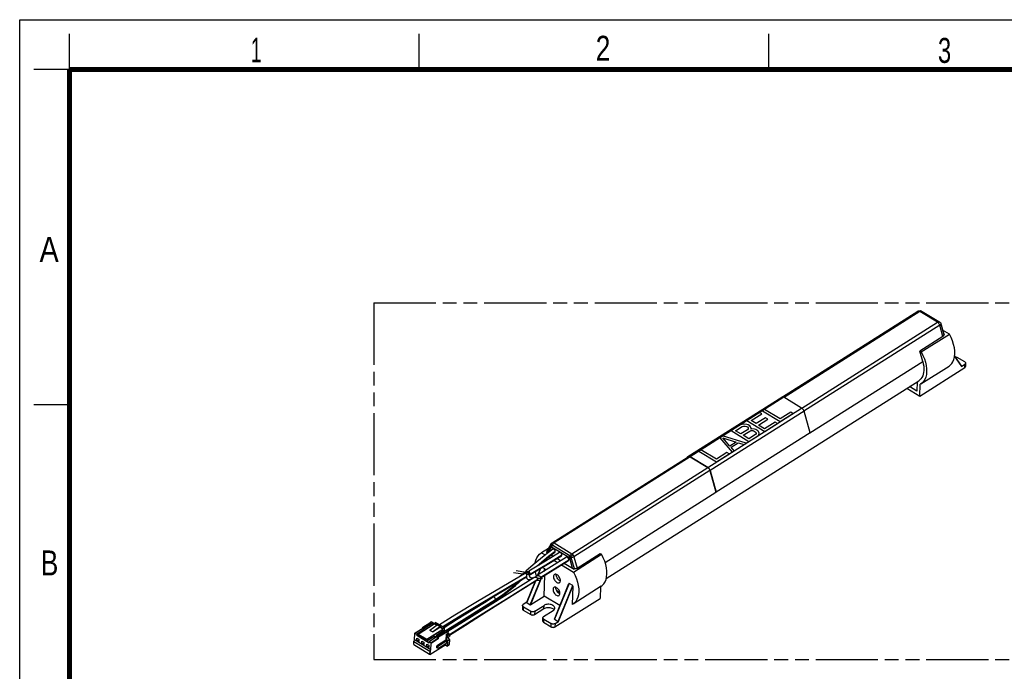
# Model space of a CAD drawing. Header units: millimetres. Extents: x 0 to 210, y 0 to 297.
# Tile 3 of 12: x 0 to 138, y 206 to 297. Entities that reach past the tile are written whole.
import ezdxf

# ---------------------------------------------------------------- set-up
doc = ezdxf.new("R2010")
doc.units = ezdxf.units.MM
doc.header["$LTSCALE"] = 19.36
doc.linetypes.add('PHANTOM', pattern=[0.8, 0.45, -0.05, 0.1, -0.05, 0.1, -0.05])
doc.layers.get('0').update_dxf_attribs({"linetype": 'CONTINUOUS'})
doc.layers.add('DEFAULT_3', color=7, linetype='PHANTOM')
doc.layers.add('Z_CURVE', color=7, linetype='CONTINUOUS')
doc.styles.add('TEXTSTYLE_2', font='txt', dxfattribs={"width": 0.75})

msp = doc.modelspace()

# ---------------------------------------------------------------- linework, layer by layer
at = {"color": 2, "linetype": 'Continuous'}
for p, q in [((0, 0), (0, 297)), ((0, 297), (210, 297)), ((7, 290), (7, 295)), ((56, 290), (56, 295)), ((105, 290), (105, 295)), ((7, 290), (2, 290)), ((7, 243), (2, 243))]:
    msp.add_line(p, q, dxfattribs=at)
at = {"color": 7, "linetype": 'Continuous'}
for p, q in [((106.925, 244.121), (125.888, 256.124)), ((125.888, 256.124), (125.921, 256.143)), ((125.921, 256.143), (125.958, 256.16)), ((126.264, 256.225), (129.05, 254.542)), ((126.38, 256.129), (128.87, 254.626)), ((128.942, 254.572), (128.87, 254.626)), ((129.05, 254.542), (129.538, 252.78)), ((129.079, 254.35), (129.506, 252.811)), ((129.389, 252.581), (126.159, 250.536)), ((126.357, 250.416), (130.304, 252.914)), ((130.304, 252.914), (129.34, 253.496)), ((129.618, 252.84), (129.502, 252.91)), ((129.505, 252.813), (129.508, 252.8)), ((129.508, 252.8), (129.51, 252.772)), ((126.357, 250.416), (126.159, 250.536)), ((126.558, 249.096), (126.159, 250.536)), ((131.019, 249.837), (131.998, 248.419)), ((126.295, 245.946), (130.241, 248.444)), ((132.45, 249.027), (131.405, 249.658)), ((131.988, 248.39), (132.465, 248.692)), ((132.57, 248.847), (132.555, 248.395)), ((126.136, 244.243), (132.45, 248.24)), ((82.209, 218.672), (126.01, 246.396)), ((125.777, 246.249), (125.733, 244.948)), ((126.136, 244.243), (126.192, 245.886)), ((126.296, 245.947), (126.192, 245.886)), ((124.331, 245.333), (126.136, 244.243)), ((125.733, 244.948), (124.704, 245.569)), ((93.658, 235.769), (106.812, 244.095)), ((107.024, 244.101), (106.957, 244.12)), ((107.097, 244.065), (107.024, 244.101)), ((109.586, 242.562), (107.097, 244.065)), ((109.66, 242.509), (109.586, 242.562)), ((109.844, 242.286), (109.79, 242.37)), ((110.76, 239.075), (109.919, 242.107)), ((110.76, 239.075), (97.605, 230.749)), ((74.623, 223.675), (93.679, 235.736)), ((93.58, 235.674), (93.597, 235.703)), ((93.87, 235.775), (93.942, 235.739)), ((93.874, 235.742), (93.941, 235.709)), ((93.941, 235.709), (96.431, 234.205)), ((96.432, 234.236), (93.942, 235.739)), ((96.738, 233.785), (97.579, 230.753)), ((96.765, 233.781), (97.605, 230.749)), ((97.579, 230.753), (97.605, 230.749)), ((74.6, 223.659), (74.623, 223.675)), ((73.033, 222.213), (73.124, 222.267)), ((74.111, 222.891), (73.124, 222.267)), ((73.124, 222.267), (73.629, 221.962)), ((74.717, 222.784), (73.496, 221.861)), ((75.642, 222.316), (73.688, 221.111)), ((73.81, 222.34), (73.988, 222.233)), ((73.847, 221.454), (75.012, 222.335)), ((74.472, 223.443), (73.87, 222.395)), ((73.895, 222.35), (73.884, 222.388)), ((73.916, 222.276), (73.895, 222.35)), ((73.904, 222.532), (74.468, 223.513)), ((74.468, 223.513), (74.485, 223.54)), ((77.259, 221.76), (74.472, 223.443)), ((75.056, 222.407), (75.06, 222.442)), ((75.658, 222.324), (75.642, 222.316)), ((78.124, 220.132), (81.355, 222.177)), ((81.355, 222.177), (81.554, 222.057)), ((73.688, 221.111), (71.368, 219.711)), ((73.496, 221.861), (71.974, 220.584)), ((76.615, 221.644), (72.43, 219.02)), ((72.794, 220.572), (73.847, 221.454)), ((72.932, 218.701), (76.903, 221.191)), ((74.123, 221.663), (74.356, 221.523)), ((74.756, 221.769), (74.482, 221.934)), ((74.872, 221.211), (75.408, 220.887)), ((75.805, 221.136), (75.272, 221.457)), ((75.979, 221.953), (75.981, 221.971)), ((76.319, 220.825), (77.711, 219.985)), ((76.631, 221.652), (76.615, 221.644)), ((76.953, 221.282), (76.954, 221.3)), ((77.738, 220.031), (77.259, 221.76)), ((77.608, 219.559), (81.554, 222.057)), ((81.789, 221.582), (81.554, 222.057)), ((81.981, 221.109), (81.789, 221.582)), ((82.131, 220.633), (81.981, 221.109)), ((70.812, 219.462), (70.81, 219.494)), ((71.974, 220.584), (70.94, 219.675)), ((71.234, 219.547), (71.261, 219.494)), ((71.333, 219.568), (71.332, 219.611)), ((71.339, 219.523), (71.333, 219.568)), ((71.348, 219.475), (71.339, 219.523)), ((71.36, 219.426), (71.348, 219.475)), ((71.416, 219.66), (71.42, 219.623)), ((72.969, 220.051), (72.59, 219.12)), ((73.602, 220.023), (73.262, 220.228)), ((73.621, 219.766), (73.627, 219.946)), ((75.923, 220.576), (77.607, 219.559)), ((77.607, 219.559), (77.842, 219.088)), ((77.819, 220.053), (77.77, 220.051)), ((72.039, 218.775), (62.176, 212.591)), ((64.379, 214.943), (71.041, 218.891)), ((65.377, 213.969), (72.541, 218.456)), ((70.546, 219.327), (70.151, 218.987)), ((70.573, 219.347), (70.546, 219.327)), ((72.244, 218.27), (71.042, 215.321)), ((71.052, 218.95), (71.053, 218.976)), ((71.053, 218.976), (71.054, 219.005)), ((71.257, 219.239), (71.381, 219.348)), ((71.29, 219.387), (71.293, 219.336)), ((71.396, 219.283), (71.386, 219.328)), ((71.402, 219.24), (71.396, 219.283)), ((71.406, 219.201), (71.402, 219.24)), ((71.423, 219.118), (71.422, 219.118)), ((71.425, 219.124), (71.423, 219.118)), ((71.432, 219.39), (71.433, 219.354)), ((71.439, 219.23), (71.439, 219.206)), ((72.439, 219.023), (72.402, 219.139)), ((73.501, 216.194), (73.6, 219.119)), ((77.842, 219.088), (78.033, 218.616)), ((74.942, 212.965), (76.977, 217.959)), ((75.424, 216.838), (75.242, 216.984)), ((75.344, 216.818), (75.275, 216.921)), ((75.669, 216.674), (75.424, 216.838)), ((75.711, 216.652), (75.669, 216.674)), ((77.502, 217.667), (77.001, 217.97)), ((77.528, 217.59), (77.442, 215.029)), ((81.491, 217.587), (77.545, 215.089)), ((78.288, 217.673), (78.345, 217.222)), ((78.354, 216.793), (78.315, 216.393)), ((78.345, 217.222), (78.354, 216.793)), ((81.388, 217.527), (81.333, 215.884)), ((66.359, 216.04), (65.13, 215.267)), ((65.415, 214.812), (66.646, 215.587)), ((67.13, 216.573), (66.359, 216.04)), ((71.054, 215.334), (70.576, 215.031)), ((71.051, 215.298), (71.553, 214.995)), ((71.611, 214.997), (73.501, 216.194)), ((75.713, 214.858), (73.501, 216.194)), ((75.019, 211.887), (81.333, 215.884)), ((70.471, 214.876), (70.456, 214.424)), ((70.576, 214.244), (71.621, 213.613)), ((70.591, 214.697), (71.636, 214.066)), ((72.163, 213.612), (73.478, 214.444)), ((72.178, 214.064), (73.493, 214.897)), ((74.747, 214.14), (73.432, 213.307)), ((74.795, 214.371), (74.874, 214.291)), ((74.874, 214.291), (74.89, 214.266)), ((77.546, 215.09), (77.442, 215.029)), ((57.436, 212.423), (57.586, 212.533)), ((57.742, 212.572), (57.586, 212.533)), ((57.742, 212.572), (58.021, 212.404)), ((58.11, 212.399), (58.294, 212.515)), ((59.493, 211.792), (58.294, 212.515)), ((62.176, 212.591), (59.993, 211.213)), ((73.312, 212.699), (73.327, 213.152)), ((73.432, 212.52), (74.477, 211.889)), ((73.447, 212.972), (74.492, 212.341)), ((74.952, 212.942), (75.453, 212.639)), ((75.034, 212.34), (75.511, 212.642)), ((55.385, 210.984), (56.437, 211.65)), ((56.703, 211.511), (55.651, 210.845)), ((55.845, 210.876), (58.107, 212.308)), ((56.429, 211.8), (56.424, 211.65)), ((56.429, 211.8), (56.515, 211.84)), ((56.703, 211.511), (56.48, 211.646)), ((56.509, 211.85), (57.478, 212.464)), ((56.515, 211.84), (57.436, 212.423)), ((56.627, 211.772), (56.515, 211.84)), ((57.547, 212.355), (56.627, 211.772)), ((56.627, 211.772), (56.707, 211.632)), ((56.703, 211.511), (56.707, 211.632)), ((57.865, 212.364), (56.707, 211.632)), ((57.043, 210.153), (59.305, 211.585)), ((57.436, 212.423), (57.547, 212.355)), ((58.528, 212.146), (57.473, 211.39)), ((57.835, 211.171), (57.473, 211.39)), ((57.865, 212.364), (57.547, 212.355)), ((57.835, 211.171), (58.89, 211.928)), ((57.835, 211.171), (58.887, 211.837)), ((57.865, 212.364), (58.021, 212.404)), ((58.021, 212.404), (58.015, 212.25)), ((58.107, 212.308), (58.11, 212.399)), ((58.458, 212.096), (58.107, 212.308)), ((59.308, 211.675), (58.11, 212.399)), ((59.479, 211.4), (58.348, 210.684)), ((58.515, 210.639), (59.485, 211.253)), ((58.521, 210.628), (59.442, 211.211)), ((59.554, 211.144), (58.633, 210.561)), ((59.871, 211.153), (58.713, 210.42)), ((58.887, 211.837), (58.89, 211.928)), ((59.305, 211.585), (58.887, 211.837)), ((59.305, 211.585), (59.308, 211.675)), ((59.308, 211.675), (59.493, 211.792)), ((59.526, 211.279), (59.405, 211.353)), ((59.442, 211.211), (59.592, 211.321)), ((59.442, 211.211), (59.554, 211.144)), ((59.493, 211.792), (59.479, 211.4)), ((59.547, 211.293), (59.592, 211.321)), ((59.871, 211.153), (59.554, 211.144)), ((59.748, 211.361), (59.592, 211.321)), ((59.748, 211.361), (60.027, 211.193)), ((59.871, 211.153), (60.027, 211.193)), ((60.027, 211.193), (60.02, 210.981)), ((55.218, 209.405), (55.231, 209.886)), ((55.34, 210.054), (55.231, 209.886)), ((55.232, 209.828), (55.231, 209.886)), ((55.232, 209.828), (57.461, 208.482)), ((55.34, 210.054), (55.37, 210.953)), ((57.625, 208.675), (55.34, 210.054)), ((55.428, 210.979), (55.651, 210.845)), ((55.651, 210.845), (55.645, 210.664)), ((55.672, 210.711), (55.645, 210.664)), ((57.372, 209.621), (55.645, 210.664)), ((55.651, 210.02), (55.662, 210.321)), ((55.678, 210.037), (55.651, 210.02)), ((55.93, 209.852), (55.651, 210.02)), ((55.662, 210.321), (55.94, 210.153)), ((55.672, 210.711), (55.789, 210.785)), ((55.79, 210.64), (55.672, 210.711)), ((55.678, 210.037), (55.687, 210.306)), ((55.931, 209.884), (55.678, 210.037)), ((55.785, 210.632), (55.79, 210.783)), ((55.785, 210.632), (56.983, 209.908)), ((55.845, 210.876), (55.79, 210.783)), ((55.79, 210.783), (56.988, 210.059)), ((55.845, 210.876), (57.043, 210.153)), ((55.94, 210.153), (55.93, 209.852)), ((56.348, 209.599), (56.358, 209.901)), ((56.358, 209.901), (56.637, 209.733)), ((56.374, 209.616), (56.383, 209.886)), ((56.983, 209.908), (56.988, 210.059)), ((57.059, 209.868), (56.983, 209.908)), ((56.988, 210.059), (57.043, 210.153)), ((58.164, 210.567), (57.059, 209.868)), ((57.374, 209.683), (57.061, 209.872)), ((57.372, 209.621), (57.378, 209.802)), ((58.431, 210.468), (57.378, 209.802)), ((57.601, 209.667), (57.378, 209.802)), ((58.161, 210.477), (58.089, 210.52)), ((58.161, 210.477), (58.345, 210.594)), ((58.161, 210.477), (58.164, 210.567)), ((58.348, 210.684), (58.345, 210.594)), ((58.431, 210.468), (58.435, 210.588)), ((58.431, 210.468), (58.653, 210.333)), ((58.435, 210.588), (58.521, 210.628)), ((58.521, 210.628), (58.633, 210.561)), ((59.73, 210.031), (58.546, 209.282)), ((58.633, 210.561), (58.713, 210.42)), ((59.869, 209.947), (58.685, 209.198)), ((58.707, 210.239), (58.713, 210.42)), ((59.756, 210.815), (59.73, 210.031)), ((59.869, 209.947), (59.73, 210.031)), ((59.969, 210.379), (59.753, 210.279)), ((59.753, 210.279), (59.954, 209.927)), ((59.756, 210.815), (60.02, 210.981)), ((59.756, 210.815), (59.924, 210.714)), ((59.859, 209.645), (59.869, 209.947)), ((59.954, 209.927), (59.932, 209.263)), ((59.954, 209.927), (60.217, 210.093)), ((59.977, 210.62), (59.969, 210.379)), ((59.969, 210.379), (60.232, 210.545)), ((60.187, 210.881), (60.02, 210.981)), ((60.217, 210.093), (60.033, 210.415)), ((60.217, 210.093), (60.195, 209.43)), ((60.24, 210.787), (60.232, 210.545)), ((55.215, 209.409), (55.218, 209.405)), ((55.218, 209.405), (57.447, 208.06)), ((56.374, 209.616), (56.348, 209.599)), ((56.627, 209.431), (56.348, 209.599)), ((56.628, 209.463), (56.374, 209.616)), ((56.637, 209.733), (56.627, 209.431)), ((57.045, 209.179), (57.055, 209.48)), ((57.071, 209.195), (57.045, 209.179)), ((57.323, 209.01), (57.045, 209.179)), ((57.055, 209.48), (57.333, 209.312)), ((57.071, 209.195), (57.08, 209.465)), ((57.324, 209.042), (57.071, 209.195)), ((57.333, 209.312), (57.323, 209.01)), ((57.461, 208.482), (57.447, 208.06)), ((57.516, 208.507), (57.461, 208.482)), ((57.5, 208.029), (59.71, 209.428)), ((57.516, 208.507), (57.5, 208.029)), ((57.516, 208.507), (57.625, 208.675)), ((57.625, 208.675), (57.655, 209.573)), ((58.581, 208.883), (58.442, 208.967)), ((58.675, 208.896), (59.859, 209.645)), ((59.816, 209.21), (59.585, 209.349)), ((59.714, 209.553), (59.71, 209.428)), ((59.846, 209.197), (59.816, 209.21)), ((59.902, 209.201), (60.165, 209.368)), ((57.447, 208.06), (57.5, 208.029))]:
    msp.add_line(p, q, dxfattribs=at)
at = {"color": 9, "linetype": 'Continuous'}
for p, q in [((126.151, 256.096), (107.12, 244.051)), ((126.213, 256.129), (126.151, 256.096)), ((128.641, 254.593), (126.151, 256.096)), ((109.6, 242.541), (128.641, 254.593)), ((128.948, 254.173), (109.909, 242.122)), ((129.389, 252.581), (128.948, 254.173)), ((129.618, 252.84), (129.51, 252.772)), ((131.016, 249.798), (131.988, 248.39)), ((110.75, 239.09), (126.558, 249.096)), ((132.45, 248.24), (132.465, 248.692)), ((107.097, 244.065), (93.942, 235.739)), ((96.432, 234.236), (109.586, 242.562)), ((109.919, 242.107), (96.765, 233.781)), ((93.941, 235.709), (74.886, 223.647)), ((77.376, 222.144), (96.431, 234.205)), ((96.738, 233.785), (77.683, 221.724)), ((82.041, 220.918), (97.579, 230.753)), ((74.82, 223.68), (74.886, 223.647)), ((74.886, 223.647), (77.376, 222.144)), ((73.81, 222.34), (73.884, 222.388)), ((75.06, 222.442), (74.113, 221.734)), ((74.129, 222.339), (74.553, 223.076)), ((74.46, 223.22), (74.436, 223.297)), ((74.44, 223.445), (74.468, 223.513)), ((77.042, 221.573), (74.553, 223.076)), ((74.706, 223.473), (74.655, 223.396)), ((73.017, 218.831), (76.954, 221.3)), ((74.879, 221.288), (75.981, 221.971)), ((77.042, 221.573), (77.437, 220.15)), ((77.451, 221.62), (77.362, 221.595)), ((77.683, 221.724), (78.124, 220.132)), ((70.948, 219.46), (70.955, 219.658)), ((71.402, 219.24), (71.415, 219.609)), ((72.994, 220.066), (72.615, 219.136)), ((73.454, 219.662), (73.602, 220.023)), ((73.531, 219.71), (73.627, 219.946)), ((77.819, 220.053), (77.711, 219.985)), ((68.208, 215.82), (72.626, 218.586)), ((68.838, 217.661), (71.053, 218.976)), ((72.269, 218.286), (71.051, 215.298)), ((71.367, 219.402), (71.293, 219.336)), ((71.423, 219.118), (71.432, 219.39)), ((71.553, 214.995), (73.108, 218.812)), ((71.611, 214.997), (73.185, 218.86)), ((77.001, 217.97), (74.952, 212.942)), ((75.453, 212.639), (77.502, 217.667)), ((75.511, 212.642), (77.528, 217.59)), ((63.848, 213.085), (68.208, 215.82)), ((66.697, 215.696), (65.452, 214.912)), ((70.591, 214.697), (70.576, 214.244)), ((71.621, 213.613), (71.636, 214.066)), ((72.178, 214.064), (72.163, 213.612)), ((73.478, 214.444), (73.493, 214.897)), ((60.229, 210.804), (63.848, 213.085)), ((73.447, 212.972), (73.432, 212.52)), ((56.48, 211.646), (55.428, 210.979)), ((74.477, 211.889), (74.492, 212.341)), ((75.034, 212.34), (75.019, 211.887)), ((57.601, 209.667), (58.653, 210.333)), ((58.707, 210.239), (57.655, 209.573)), ((59.924, 210.714), (60.187, 210.881)), ((60.24, 210.787), (59.977, 210.62)), ((58.546, 209.282), (58.685, 209.198)), ((59.932, 209.263), (60.195, 209.43))]:
    msp.add_line(p, q, dxfattribs=at)
at = {"color": 6, "linetype": 'Continuous'}
for p, q in [((126.264, 256.225), (126.209, 256.19)), ((129.05, 254.542), (128.984, 254.5)), ((74.534, 223.482), (74.472, 223.443)), ((77.5, 221.913), (77.259, 221.76))]:
    msp.add_line(p, q, dxfattribs=at)
at = {"color": 150, "linetype": 'Continuous', "true_color": 0x3366ff}
for p, q in [((103.694, 241.92), (101.918, 240.796)), ((102.535, 240.79), (104.014, 241.727)), ((104.014, 241.727), (103.694, 241.92)), ((104.385, 242.357), (104.089, 242.17)), ((104.089, 242.17), (106.596, 240.656)), ((106.572, 241.036), (104.385, 242.357)), ((108.052, 241.973), (106.572, 241.036)), ((106.596, 240.656), (108.372, 241.78)), ((108.372, 241.78), (108.052, 241.973)), ((100.883, 240.14), (99.699, 239.391)), ((101.183, 240.264), (100.883, 240.14)), ((101.54, 240.293), (101.183, 240.264)), ((101.901, 240.257), (101.54, 240.293)), ((102.111, 240.192), (101.901, 240.257)), ((101.918, 240.796), (104.426, 239.282)), ((102.324, 240.063), (102.111, 240.192)), ((103.228, 240.371), (102.535, 240.79)), ((104.511, 241.183), (103.228, 240.371)), ((103.548, 240.178), (104.831, 240.99)), ((104.402, 239.663), (103.548, 240.178)), ((105.882, 240.599), (104.402, 239.663)), ((104.426, 239.282), (106.202, 240.406)), ((104.831, 240.99), (104.511, 241.183)), ((106.202, 240.406), (105.882, 240.599)), ((99.699, 239.391), (102.206, 237.877)), ((100.315, 239.385), (101.252, 239.978)), ((101.062, 238.934), (100.315, 239.385)), ((101.999, 239.527), (101.062, 238.934)), ((101.252, 239.978), (101.453, 240.04)), ((101.382, 238.741), (102.319, 239.334)), ((102.182, 238.258), (101.382, 238.741)), ((101.453, 240.04), (101.659, 240.038)), ((101.659, 240.038), (101.868, 239.972)), ((101.868, 239.972), (101.975, 239.908)), ((101.975, 239.908), (102.085, 239.78)), ((102.094, 239.653), (101.999, 239.527)), ((102.085, 239.78), (102.094, 239.653)), ((103.119, 238.851), (102.182, 238.258)), ((102.319, 239.334), (102.52, 239.395)), ((102.435, 239.935), (102.324, 240.063)), ((102.5, 239.713), (102.435, 239.935)), ((102.455, 239.618), (102.5, 239.713)), ((102.607, 239.648), (102.455, 239.618)), ((102.52, 239.395), (102.726, 239.393)), ((102.968, 239.613), (102.607, 239.648)), ((102.726, 239.393), (102.935, 239.328)), ((102.935, 239.328), (103.095, 239.231)), ((103.178, 239.548), (102.968, 239.613)), ((103.095, 239.231), (103.206, 239.104)), ((103.214, 238.977), (103.119, 238.851)), ((103.444, 239.387), (103.178, 239.548)), ((103.206, 239.104), (103.214, 238.977)), ((103.39, 238.626), (103.583, 238.815)), ((103.555, 239.259), (103.444, 239.387)), ((103.621, 239.036), (103.555, 239.259)), ((103.583, 238.815), (103.621, 239.036)), ((98.515, 238.642), (98.12, 238.392)), ((98.12, 238.392), (99.838, 236.378)), ((101.812, 237.627), (98.515, 238.642)), ((98.531, 238.388), (100.415, 237.799)), ((99.527, 237.237), (98.531, 238.388)), ((100.415, 237.799), (99.527, 237.237)), ((99.691, 237.077), (100.678, 237.701)), ((100.678, 237.701), (101.516, 237.44)), ((101.516, 237.44), (101.812, 237.627)), ((102.206, 237.877), (103.39, 238.626)), ((95.456, 236.706), (95.16, 236.518)), ((95.16, 236.518), (97.668, 235.004)), ((97.644, 235.385), (95.456, 236.706)), ((99.124, 236.322), (97.644, 235.385)), ((97.668, 235.004), (99.444, 236.128)), ((99.444, 236.128), (99.124, 236.322)), ((100.134, 236.565), (99.691, 237.077)), ((99.838, 236.378), (100.134, 236.565))]:
    msp.add_line(p, q, dxfattribs=at)
at = {"color": 7, "linetype": 'Continuous', "const_width": 0.7}
for points in [[(7, 7), (7, 290)], [(7, 290), (203, 290)]]:
    msp.add_lwpolyline(points, dxfattribs=at)
at = {"color": 9, "linetype": 'Continuous'}
for points in [[(126.151, 256.096), (126.085, 256.129), (126.022, 256.147), (125.962, 256.149), (125.91, 256.135), (125.888, 256.124)], [(126.38, 256.129), (126.374, 256.132), (126.327, 256.147), (126.273, 256.146), (126.213, 256.129)], [(128.641, 254.593), (128.703, 254.626), (128.762, 254.643), (128.817, 254.644), (128.864, 254.629), (128.87, 254.626)], [(128.828, 254.415), (128.771, 254.486), (128.707, 254.546), (128.641, 254.593)], [(128.948, 254.173), (128.919, 254.256), (128.879, 254.338), (128.828, 254.415)], [(129.079, 254.35), (129.081, 254.332), (129.072, 254.294), (129.046, 254.255), (129.004, 254.213), (128.948, 254.173)], [(74.623, 223.675), (74.645, 223.686), (74.698, 223.7), (74.757, 223.698), (74.82, 223.68)], [(74.886, 223.647), (74.823, 223.601), (74.762, 223.542), (74.706, 223.473)], [(74.436, 223.297), (74.43, 223.373), (74.44, 223.445)], [(74.553, 223.076), (74.499, 223.146), (74.46, 223.22)], [(74.582, 223.233), (74.561, 223.152), (74.553, 223.076)], [(74.655, 223.396), (74.614, 223.315), (74.582, 223.233)], [(71.439, 219.206), (72.606, 219.906), (73.753, 220.6), (74.879, 221.288)], [(74.113, 221.734), (73.175, 220.972), (72.505, 220.397)], [(77.042, 221.573), (77.051, 221.649), (77.071, 221.729), (77.103, 221.812)], [(77.362, 221.595), (77.274, 221.578), (77.189, 221.568), (77.111, 221.567), (77.042, 221.573)], [(77.103, 221.812), (77.145, 221.893), (77.195, 221.969)], [(77.195, 221.969), (77.252, 222.038), (77.313, 222.097), (77.376, 222.144)], [(77.376, 222.144), (77.442, 222.097), (77.506, 222.037), (77.564, 221.966), (77.614, 221.889), (77.654, 221.807), (77.683, 221.724)], [(77.683, 221.724), (77.614, 221.685), (77.536, 221.65), (77.451, 221.62)], [(70.238, 218.414), (69.849, 218.077), (68.781, 217.194), (67.732, 216.397), (66.697, 215.696)], [(64.445, 215.06), (66.634, 216.358), (68.838, 217.661)], [(66.681, 215.799), (66.658, 215.855), (66.627, 215.908), (66.59, 215.956), (66.549, 215.996), (66.506, 216.026), (66.464, 216.046), (66.424, 216.055), (66.388, 216.052), (66.359, 216.04)], [(66.646, 215.587), (66.649, 215.589), (66.674, 215.614), (66.691, 215.651), (66.697, 215.696)], [(66.697, 215.696), (66.694, 215.744), (66.681, 215.799)], [(59.281, 211.92), (60.286, 212.546), (62.315, 213.784), (64.445, 215.06)], [(65.452, 214.912), (61.597, 212.516), (59.749, 211.36)]]:
    msp.add_lwpolyline(points, dxfattribs=at)
at = {"color": 7, "linetype": 'Continuous'}
for points in [[(125.958, 256.16), (125.998, 256.175), (126.043, 256.186)], [(126.043, 256.186), (126.091, 256.194), (126.142, 256.196), (126.197, 256.193)], [(126.197, 256.193), (126.254, 256.182), (126.312, 256.163), (126.371, 256.134), (126.38, 256.129)], [(129.618, 252.84), (129.589, 252.854), (129.563, 252.861), (129.539, 252.861), (129.518, 252.855)], [(130.242, 248.445), (130.396, 248.557), (130.613, 248.781), (130.79, 249.057), (130.923, 249.38), (131.01, 249.744), (131.05, 250.143), (131.041, 250.572), (130.985, 251.023), (130.881, 251.49), (130.731, 251.966), (130.539, 252.439), (130.304, 252.914)], [(126.357, 250.416), (126.591, 249.945), (126.783, 249.473), (126.933, 248.997), (127.038, 248.53), (127.094, 248.079), (127.104, 247.65), (127.065, 247.25), (126.978, 246.886), (126.845, 246.563), (126.668, 246.285), (126.451, 246.061), (126.296, 245.947)], [(126.558, 249.096), (126.638, 248.764), (126.69, 248.443), (126.716, 248.131), (126.714, 247.834), (126.685, 247.554), (126.63, 247.293), (126.547, 247.056), (126.44, 246.843), (126.307, 246.657), (126.152, 246.501), (126.01, 246.397)], [(131.096, 249.726), (131.131, 249.728), (131.205, 249.723), (131.277, 249.71), (131.343, 249.688), (131.405, 249.658)], [(132.45, 249.027), (132.5, 248.989), (132.537, 248.949), (132.56, 248.905), (132.57, 248.859), (132.57, 248.847)], [(132.45, 248.24), (132.497, 248.277), (132.53, 248.317), (132.549, 248.361), (132.555, 248.395)], [(132.57, 248.847), (132.565, 248.813), (132.545, 248.769), (132.512, 248.729), (132.465, 248.692)], [(106.957, 244.12), (106.893, 244.122), (106.836, 244.107), (106.813, 244.095)], [(109.79, 242.37), (109.727, 242.445), (109.66, 242.509)], [(109.919, 242.107), (109.886, 242.199), (109.844, 242.286)], [(93.597, 235.703), (93.635, 235.75), (93.659, 235.769)], [(93.659, 235.769), (93.682, 235.781), (93.738, 235.795)], [(93.679, 235.736), (93.7, 235.748), (93.753, 235.761), (93.812, 235.759), (93.874, 235.742)], [(93.738, 235.795), (93.802, 235.793), (93.87, 235.775)], [(96.431, 234.205), (96.499, 234.157), (96.561, 234.098), (96.619, 234.028)], [(96.432, 234.236), (96.506, 234.183), (96.573, 234.119), (96.635, 234.043)], [(96.619, 234.028), (96.669, 233.95), (96.708, 233.87), (96.738, 233.785)], [(96.635, 234.043), (96.689, 233.96), (96.732, 233.873), (96.765, 233.781)], [(74.485, 223.54), (74.503, 223.565), (74.521, 223.587), (74.54, 223.607), (74.559, 223.626), (74.579, 223.643), (74.6, 223.659)], [(72.255, 220.819), (72.261, 220.891), (72.345, 221.257), (72.476, 221.582), (72.651, 221.862), (72.866, 222.09), (73.033, 222.213)], [(75.006, 222.629), (74.988, 222.658), (74.966, 222.686), (74.942, 222.714), (74.914, 222.74), (74.883, 222.764), (74.85, 222.783), (74.815, 222.795), (74.781, 222.801), (74.75, 222.798), (74.722, 222.787), (74.717, 222.784)], [(75.06, 222.442), (75.06, 222.46), (75.058, 222.48), (75.055, 222.502), (75.05, 222.525), (75.042, 222.549), (75.033, 222.575), (75.021, 222.602), (75.006, 222.629)], [(75.012, 222.335), (75.03, 222.352), (75.046, 222.378), (75.056, 222.407)], [(75.94, 222.134), (75.914, 222.179), (75.883, 222.22), (75.85, 222.255), (75.817, 222.284), (75.784, 222.305), (75.754, 222.319), (75.726, 222.328), (75.701, 222.331), (75.678, 222.329), (75.658, 222.324)], [(71.422, 219.118), (73.927, 220.628), (75.929, 221.862)], [(75.929, 221.862), (75.944, 221.874), (75.956, 221.887), (75.964, 221.902), (75.971, 221.918), (75.976, 221.936), (75.979, 221.953)], [(75.981, 221.971), (75.98, 222.007), (75.972, 222.046), (75.959, 222.089), (75.94, 222.134)], [(76.912, 221.465), (76.887, 221.508), (76.858, 221.548), (76.825, 221.583), (76.792, 221.612), (76.759, 221.633), (76.727, 221.648), (76.699, 221.656), (76.673, 221.659), (76.65, 221.657), (76.631, 221.652)], [(76.903, 221.191), (76.918, 221.203), (76.929, 221.216), (76.938, 221.231), (76.945, 221.247), (76.95, 221.264), (76.953, 221.282)], [(76.954, 221.3), (76.953, 221.337), (76.945, 221.377), (76.932, 221.42), (76.912, 221.465)], [(70.977, 219.478), (64.171, 215.443), (61.003, 213.538), (58.831, 212.191)], [(70.81, 219.494), (70.812, 219.517), (70.818, 219.541), (70.83, 219.564), (70.845, 219.587), (70.867, 219.611)], [(70.839, 219.395), (70.822, 219.429), (70.812, 219.462)], [(70.867, 219.611), (70.89, 219.628), (70.92, 219.645), (70.955, 219.658)], [(70.955, 219.658), (71.009, 219.669), (71.062, 219.668), (71.112, 219.654)], [(71.037, 219.412), (71.03, 219.447), (71.018, 219.47), (71.002, 219.481), (70.984, 219.481), (70.977, 219.478)], [(71.048, 219.234), (71.047, 219.275), (71.045, 219.313), (71.042, 219.349), (71.04, 219.382), (71.037, 219.412)], [(71.112, 219.654), (71.158, 219.629), (71.199, 219.592), (71.234, 219.547)], [(71.261, 219.494), (71.28, 219.439), (71.29, 219.387)], [(71.332, 219.611), (71.336, 219.649), (71.344, 219.679), (71.356, 219.7), (71.368, 219.711)], [(71.386, 219.328), (71.374, 219.377), (71.36, 219.426)], [(71.368, 219.711), (71.371, 219.712), (71.386, 219.714), (71.399, 219.706), (71.41, 219.688), (71.416, 219.66)], [(71.42, 219.623), (71.423, 219.581), (71.426, 219.535)], [(71.426, 219.535), (71.428, 219.487), (71.43, 219.439), (71.432, 219.39)], [(72.402, 219.139), (72.295, 219.607), (72.291, 219.642)], [(77.77, 220.051), (77.725, 220.046), (77.684, 220.036), (77.648, 220.023)], [(81.492, 217.588), (81.646, 217.7), (81.863, 217.924), (82.04, 218.2), (82.174, 218.523), (82.26, 218.887), (82.3, 219.286), (82.291, 219.715), (82.235, 220.166), (82.131, 220.633)], [(66.646, 215.587), (68.018, 216.535), (69.47, 217.689), (70.468, 218.551)], [(70.733, 219.376), (70.69, 219.381), (70.647, 219.377), (70.608, 219.366), (70.573, 219.347)], [(70.778, 219.359), (70.777, 219.36), (70.733, 219.376)], [(71.041, 218.891), (71.042, 218.892), (71.044, 218.898)], [(71.044, 218.898), (71.047, 218.911), (71.05, 218.929), (71.052, 218.95)], [(71.102, 219.23), (71.051, 219.247), (71.048, 219.248)], [(71.052, 219.073), (71.051, 219.153), (71.05, 219.194), (71.048, 219.234)], [(71.054, 219.005), (71.053, 219.037), (71.052, 219.073)], [(71.257, 219.24), (71.227, 219.223), (71.192, 219.217), (71.149, 219.22), (71.102, 219.23)], [(71.293, 219.336), (71.288, 219.295), (71.276, 219.262), (71.257, 219.24)], [(71.422, 219.118), (71.419, 219.12), (71.416, 219.129), (71.413, 219.145), (71.409, 219.17), (71.406, 219.201)], [(71.439, 219.206), (71.437, 219.184), (71.435, 219.164), (71.432, 219.147), (71.429, 219.133), (71.425, 219.124)], [(71.433, 219.354), (71.437, 219.287), (71.438, 219.257), (71.439, 219.23)], [(72.626, 218.586), (72.623, 218.619), (72.612, 218.652), (72.591, 218.687), (72.561, 218.721), (72.522, 218.751), (72.475, 218.778), (72.423, 218.8), (72.365, 218.816), (72.304, 218.826), (72.243, 218.829), (72.184, 218.824), (72.127, 218.813), (72.077, 218.795), (72.039, 218.775)], [(72.345, 218.89), (72.35, 218.924), (72.365, 218.957), (72.39, 218.988), (72.424, 219.016), (72.43, 219.02)], [(72.364, 218.817), (72.359, 218.825), (72.347, 218.858), (72.345, 218.89)], [(72.43, 219.02), (72.467, 219.04), (72.518, 219.058), (72.575, 219.069), (72.635, 219.074), (72.696, 219.071), (72.757, 219.061), (72.815, 219.045), (72.868, 219.023), (72.914, 218.996), (72.953, 218.965), (72.982, 218.932), (73.003, 218.897), (73.015, 218.864), (73.017, 218.831)], [(72.541, 218.456), (72.546, 218.46), (72.58, 218.488), (72.605, 218.519), (72.62, 218.552), (72.626, 218.586)], [(72.932, 218.701), (72.895, 218.682), (72.844, 218.664), (72.788, 218.652), (72.728, 218.648), (72.666, 218.65), (72.607, 218.66)], [(73.017, 218.831), (73.012, 218.797), (72.997, 218.765), (72.972, 218.734), (72.938, 218.705), (72.932, 218.701)], [(74.931, 219.218), (74.895, 219.19), (74.847, 219.127), (74.816, 219.045), (74.802, 218.948), (74.808, 218.84), (74.831, 218.724), (74.873, 218.607), (74.93, 218.49), (75.002, 218.38), (75.085, 218.279), (75.174, 218.194), (75.272, 218.124)], [(75.307, 219.179), (75.209, 219.227), (75.118, 219.252), (75.033, 219.254), (74.957, 219.233), (74.931, 219.218)], [(75.227, 218.969), (75.203, 219.085), (75.197, 219.194), (75.201, 219.229)], [(75.666, 218.374), (75.569, 218.444), (75.48, 218.528), (75.398, 218.627), (75.327, 218.737), (75.269, 218.852), (75.227, 218.969)], [(75.272, 218.124), (75.37, 218.076), (75.461, 218.051), (75.546, 218.05), (75.622, 218.07), (75.648, 218.085)], [(75.648, 218.085), (75.684, 218.113), (75.732, 218.176), (75.763, 218.258), (75.777, 218.355), (75.771, 218.463), (75.748, 218.579), (75.706, 218.697), (75.649, 218.813), (75.577, 218.924), (75.494, 219.024), (75.405, 219.109), (75.307, 219.179)], [(75.773, 218.324), (75.765, 218.326), (75.666, 218.374)], [(78.033, 218.616), (78.183, 218.14), (78.288, 217.673)], [(74.87, 217.418), (74.834, 217.39), (74.786, 217.327), (74.755, 217.245), (74.741, 217.148), (74.747, 217.04), (74.771, 216.924), (74.812, 216.807), (74.869, 216.69), (74.941, 216.58), (75.024, 216.479), (75.113, 216.394), (75.211, 216.324)], [(75.247, 217.379), (75.149, 217.427), (75.058, 217.452), (74.972, 217.453), (74.897, 217.433), (74.87, 217.418)], [(75.177, 217.136), (75.149, 217.245), (75.136, 217.349), (75.139, 217.43)], [(75.275, 216.921), (75.22, 217.027), (75.177, 217.136)], [(75.587, 216.285), (75.624, 216.313), (75.672, 216.376), (75.703, 216.458), (75.716, 216.555), (75.711, 216.663), (75.687, 216.779), (75.645, 216.897), (75.588, 217.013), (75.517, 217.124), (75.434, 217.224), (75.344, 217.309), (75.247, 217.379)], [(75.344, 216.818), (75.404, 216.744), (75.468, 216.679), (75.535, 216.622), (75.606, 216.574)], [(75.344, 216.818), (75.476, 216.725), (75.608, 216.64), (75.715, 216.579)], [(65.13, 215.267), (61.239, 212.848), (59.491, 211.755)], [(75.211, 216.324), (75.309, 216.276), (75.4, 216.251), (75.485, 216.25), (75.561, 216.27), (75.587, 216.285)], [(75.606, 216.574), (75.677, 216.537), (75.712, 216.524)], [(78.315, 216.393), (78.228, 216.029), (78.095, 215.706), (77.918, 215.428), (77.701, 215.204), (77.546, 215.09)], [(59.347, 211.88), (61.242, 213.055), (64.379, 214.943)], [(59.811, 211.323), (61.521, 212.391), (65.415, 214.812)], [(60.239, 210.733), (62.455, 212.132), (65.377, 213.969)], [(70.456, 214.424), (70.456, 214.412), (70.466, 214.366), (70.489, 214.322), (70.526, 214.282), (70.576, 214.244)], [(70.471, 214.876), (70.477, 214.91), (70.496, 214.954), (70.529, 214.994), (70.576, 215.031)], [(70.591, 214.697), (70.541, 214.734), (70.504, 214.774), (70.481, 214.819), (70.471, 214.864), (70.471, 214.876)], [(72.178, 214.064), (72.119, 214.034), (72.055, 214.013), (71.984, 214), (71.91, 213.996), (71.836, 214), (71.764, 214.014), (71.698, 214.036), (71.636, 214.066)], [(73.478, 214.444), (73.593, 214.505), (73.72, 214.55), (73.86, 214.581), (74.006, 214.597), (74.155, 214.596), (74.302, 214.58), (74.444, 214.548), (74.576, 214.502), (74.694, 214.442), (74.795, 214.371)], [(74.982, 214.489), (74.977, 214.561), (74.947, 214.652), (74.892, 214.739), (74.814, 214.82), (74.715, 214.891), (74.597, 214.951), (74.466, 214.998), (74.324, 215.031), (74.176, 215.048), (74.026, 215.049), (73.878, 215.034), (73.736, 215.003), (73.609, 214.957), (73.493, 214.897)], [(74.747, 214.14), (74.842, 214.212), (74.912, 214.291), (74.959, 214.379), (74.981, 214.47), (74.982, 214.489)], [(71.621, 213.613), (71.683, 213.583), (71.749, 213.561), (71.821, 213.548), (71.895, 213.543), (71.969, 213.548), (72.04, 213.561), (72.104, 213.582), (72.163, 213.612)], [(73.312, 212.699), (73.312, 212.688), (73.322, 212.642), (73.345, 212.598), (73.382, 212.557), (73.432, 212.52)], [(73.327, 213.151), (73.333, 213.186), (73.352, 213.23), (73.385, 213.27), (73.432, 213.307)], [(73.447, 212.972), (73.397, 213.01), (73.36, 213.05), (73.337, 213.094), (73.327, 213.14), (73.327, 213.151)], [(56.48, 211.646), (56.466, 211.652), (56.453, 211.654), (56.441, 211.652), (56.437, 211.65)], [(74.477, 211.889), (74.538, 211.859), (74.605, 211.837), (74.677, 211.824), (74.751, 211.819), (74.825, 211.823), (74.896, 211.836), (74.96, 211.857), (75.019, 211.887)], [(75.034, 212.34), (74.975, 212.31), (74.911, 212.288), (74.84, 212.275), (74.766, 212.271), (74.692, 212.276), (74.62, 212.289), (74.554, 212.311), (74.492, 212.341)], [(55.37, 210.953), (55.373, 210.967), (55.378, 210.978), (55.385, 210.984)], [(55.385, 210.984), (55.387, 210.985), (55.398, 210.988), (55.412, 210.986), (55.428, 210.979)], [(58.707, 210.239), (58.706, 210.256), (58.701, 210.273), (58.693, 210.29), (58.683, 210.306), (58.669, 210.321), (58.653, 210.333)], [(59.924, 210.714), (59.938, 210.703), (59.951, 210.69), (59.962, 210.674), (59.97, 210.657), (59.975, 210.639), (59.977, 210.62)], [(60.24, 210.787), (60.239, 210.803), (60.234, 210.82), (60.226, 210.837), (60.216, 210.854), (60.203, 210.868), (60.187, 210.881)], [(57.601, 209.667), (57.616, 209.656), (57.628, 209.643), (57.639, 209.627), (57.648, 209.61), (57.653, 209.592), (57.655, 209.573)], [(58.546, 209.282), (58.51, 209.253), (58.479, 209.219), (58.452, 209.178), (58.43, 209.134), (58.416, 209.09), (58.41, 209.048), (58.413, 209.012), (58.424, 208.984), (58.442, 208.967)], [(58.581, 208.883), (58.564, 208.899), (58.552, 208.927), (58.549, 208.963), (58.555, 209.005), (58.569, 209.049), (58.59, 209.093), (58.618, 209.135), (58.65, 209.169), (58.685, 209.198)], [(58.675, 208.896), (58.64, 208.88), (58.61, 208.875), (58.584, 208.882), (58.581, 208.883)], [(59.902, 209.201), (59.896, 209.198), (59.873, 209.192), (59.846, 209.197)], [(59.932, 209.263), (59.926, 209.234), (59.915, 209.212), (59.902, 209.201)], [(60.165, 209.368), (60.178, 209.378), (60.189, 209.4), (60.195, 209.43)]]:
    msp.add_lwpolyline(points, dxfattribs=at)
for centre, major_axis, ratio, start_param, end_param in [((129.023, 252.802), (0.486, -0.052), 0.6085819, -0.6538718, 0.0729396), ((131.96, 248.406), (0.0411, 0.0045), 0.6115758, -0.8951318, 0.3060153), ((74.368, 222.4), (0.489, -0.057), 0.6067932, 2.8865097, 3.3755303), ((73.6, 219.962), (-0.0068, 0.0625), 0.4332229, -1.8900483, -0.319252), ((77.758, 220.353), (0.486, -0.052), 0.6085819, -1.3806831, -0.6538718), ((76.999, 217.91), (-0.0068, 0.0625), 0.4332229, -0.319252, 0.6353226), ((77.5, 217.607), (-0.0068, 0.0625), 0.4332229, -1.8900483, -0.319252), ((71.081, 215.317), (0.0411, 0.0045), 0.6115758, 2.8218548, 3.8172572), ((71.583, 215.014), (0.0411, 0.0045), 0.6115758, -2.4659281, -0.8951318), ((74.982, 212.962), (0.0411, 0.0045), 0.6115758, 2.8218548, 3.8172572), ((75.484, 212.659), (0.0411, 0.0045), 0.6115758, -2.4659281, -0.8951318)]:
    msp.add_ellipse(centre, major_axis=major_axis, ratio=ratio, start_param=start_param, end_param=end_param, dxfattribs=at)
at = {"layer": 'DEFAULT_3', "color": 7, "linetype": 'PHANTOM'}
for p, q in [((49.609, 257.33), (49.609, 207.33)), ((49.609, 257.33), (149.609, 257.33)), ((49.609, 207.33), (149.609, 207.33))]:
    msp.add_line(p, q, dxfattribs=at)
at = {"layer": 'Z_CURVE', "color": 4, "linetype": 'Continuous'}
for p, q in [((69.19, 219.495), (70.511, 219.297)), ((71.028, 218.89), (71.04, 218.764)), ((71.408, 219.117), (71.419, 219.003)), ((71.583, 218.49), (71.421, 218.505)), ((71.966, 218.729), (71.8, 218.745)), ((72.869, 218.368), (72.462, 218.407)), ((73.248, 218.608), (72.601, 218.669))]:
    msp.add_line(p, q, dxfattribs=at)
for points in [[(70.971, 219.525), (70.967, 219.525), (70.963, 219.526), (70.959, 219.527), (70.955, 219.527), (69.569, 219.735)], [(71.06, 219.504), (71.048, 219.508), (71.033, 219.512), (71.018, 219.515), (71.003, 219.519), (70.99, 219.521), (70.973, 219.524)], [(71.08, 219.498), (71.076, 219.499), (71.072, 219.501), (71.069, 219.502), (71.065, 219.503), (71.06, 219.504)], [(71.142, 219.475), (71.134, 219.479), (71.123, 219.483), (71.113, 219.487), (71.103, 219.491), (71.092, 219.494), (71.081, 219.498)], [(71.224, 219.434), (71.212, 219.441), (71.199, 219.448), (71.185, 219.456), (71.171, 219.463), (71.158, 219.469), (71.142, 219.475)], [(71.365, 219.301), (71.349, 219.325), (71.329, 219.349), (71.307, 219.371), (71.282, 219.394), (71.255, 219.414), (71.224, 219.434)], [(71.04, 218.764), (71.053, 218.711), (71.083, 218.66), (71.129, 218.614), (71.188, 218.574), (71.258, 218.542), (71.337, 218.519), (71.421, 218.505)], [(71.394, 219.231), (71.391, 219.242), (71.387, 219.254), (71.382, 219.266), (71.378, 219.277), (71.372, 219.289), (71.365, 219.301)], [(71.419, 219.003), (71.425, 218.97), (71.439, 218.937), (71.458, 218.905), (71.484, 218.875), (71.516, 218.847), (71.554, 218.821)], [(71.554, 218.821), (71.589, 218.803), (71.626, 218.786), (71.667, 218.771), (71.709, 218.76), (71.754, 218.751), (71.8, 218.745)]]:
    msp.add_lwpolyline(points, dxfattribs=at)

# ---------------------------------------------------------------- texts
at = {"color": 5, "linetype": 'Continuous', "style": 'TEXTSTYLE_2'}
for s, width, p in [('1', 0.571429, (32.414, 291)), ('2', 0.785714, (80.731, 291.24)), ('3', 0.714286, (128.684, 290.943)), ('A', 0.857143, (2.787, 263.048)), ('B', 0.785714, (2.959, 219.099))]:
    msp.add_text(s, height=3.5, dxfattribs=dict(at, width=width)).set_placement(p)

doc.saveas('drawing.dxf')
